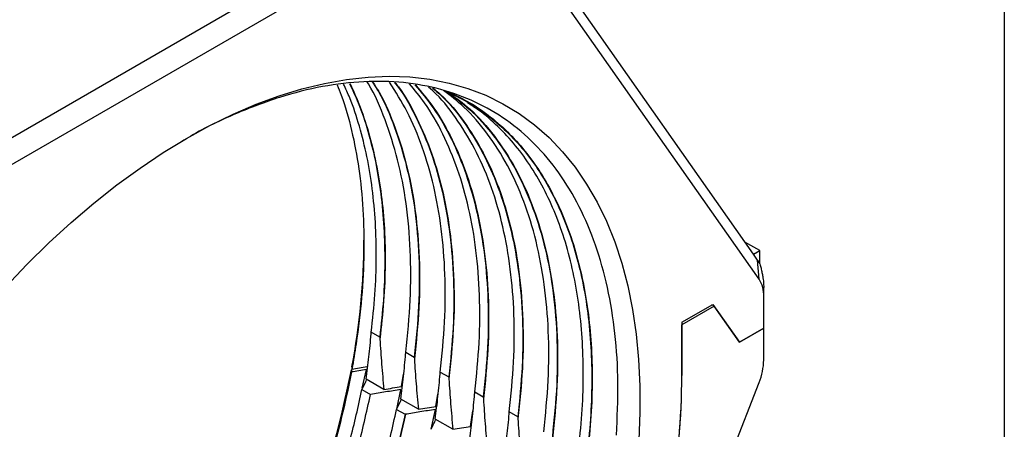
# Model space of a CAD drawing. Header units: millimetres. Extents: x 6 to 273, y 6 to 210.
# Tile 7 of 8: x 243 to 273, y 171 to 183. Entities that reach past the tile are written whole.
import ezdxf

# ---------------------------------------------------------------- set-up
doc = ezdxf.new("R2010")
doc.units = ezdxf.units.MM
doc.layers.add('TEXT', color=140, linetype='Continuous', lineweight=25)

msp = doc.modelspace()

# ---------------------------------------------------------------- linework, layer by layer
for p, q in [((255.179, 186.821), (239.986, 178.05)), ((265.341, 175.948), (257.869, 186.58)), ((255.532, 186.209), (240.339, 177.438)), ((265.513, 175.187), (257.916, 185.995)), ((256.378, 180.713), (256.266, 180.787)), ((265.535, 176.061), (265.076, 176.326)), ((265.341, 175.948), (265.535, 176.061)), ((265.465, 175.772), (265.341, 175.948)), ((265.535, 175.652), (265.535, 176.061)), ((265.513, 175.187), (265.465, 175.772)), ((265.655, 174.657), (265.655, 174.927)), ((265.655, 173.95), (265.655, 174.927)), ((265.655, 173.68), (265.655, 174.657)), ((263.139, 173.861), (264.09, 174.41)), ((264.131, 174.352), (263.139, 173.779)), ((264.131, 174.352), (264.06, 174.392)), ((264.09, 174.41), (264.906, 173.248)), ((264.906, 173.248), (264.131, 174.352)), ((263.139, 173.861), (263.139, 172.227)), ((263.139, 172.227), (263.139, 173.779)), ((265.655, 173.68), (265.655, 173.95)), ((253.853, 173.406), (253.593, 173.557)), ((265.655, 173.68), (264.906, 173.248)), ((264.906, 173.248), (265.655, 173.68)), ((265.655, 172.703), (265.655, 173.68)), ((254.653, 172.944), (254.914, 172.794)), ((252.981, 172.404), (252.979, 172.334)), ((253.025, 172.429), (252.981, 172.404)), ((252.998, 172.496), (252.996, 172.425)), ((253.31, 171.832), (253.44, 172.408)), ((254.518, 171.887), (254.58, 172.271)), ((255.714, 172.332), (255.975, 172.182)), ((253.979, 171.8), (253.435, 172.114)), ((257.916, 152.429), (265.513, 172.009)), ((253.306, 171.796), (253.567, 171.646)), ((254.372, 171.196), (254.5, 171.796)), ((255.578, 171.274), (255.64, 171.648)), ((256.775, 171.72), (257.035, 171.569)), ((255.039, 171.188), (254.496, 171.501)), ((254.367, 171.184), (254.628, 171.034)), ((255.433, 170.583), (255.561, 171.184)), ((256.639, 170.662), (256.712, 171.141)), ((258.096, 170.957), (257.835, 171.107)), ((256.1, 170.575), (255.556, 170.889))]:
    msp.add_line(p, q)
at = {"flags": 128}
msp.add_lwpolyline([(242.343, 174.936), (243.006, 175.633), (243.683, 176.296), (244.371, 176.926), (245.068, 177.52), (245.773, 178.077), (246.484, 178.594), (247.198, 179.072), (247.915, 179.508), (248.631, 179.902), (249.346, 180.252), (250.057, 180.557), (250.763, 180.817), (251.46, 181.031), (252.149, 181.199), (252.826, 181.319), (253.491, 181.392), (254.14, 181.417), (254.773, 181.394), (255.388, 181.324), (255.984, 181.207), (256.558, 181.042), (257.109, 180.831), (257.635, 180.573), (258.136, 180.271), (258.61, 179.923), (259.056, 179.532), (259.472, 179.098), (259.857, 178.623), (260.211, 178.107), (260.532, 177.553), (260.82, 176.961), (261.074, 176.333), (261.293, 175.671), (261.476, 174.977), (261.623, 174.252), (261.735, 173.498), (261.809, 172.718), (261.847, 171.913), (261.848, 171.086), (261.811, 170.239)], dxfattribs=at)
for centre, radius, start, end in [((231.632, 176.483), 21.735, 349.4285, 359.7358), ((264.752, 175.273), 0.871, 25.8398, 34.977), ((264.735, 174.694), 0.921, 357.6485, 32.3492), ((263.702, 172.741), 1.953, 337.9788, 358.8918), ((222.216, 178.492), 31.362, 329.28, 348.8068), ((239.571, 172.328), 23.568, 350.0816, 359.7563), ((239.643, 172.323), 23.496, 350.2854, 359.7661)]:
    msp.add_arc(centre, radius, start, end)
for points, knots in [([(261.127, 170.398), (261.152, 170.936), (261.203, 172.014), (261.101, 173.528), (260.872, 174.949), (260.504, 176.255), (260.004, 177.434), (259.377, 178.473), (258.629, 179.362), (257.767, 180.091), (256.801, 180.653), (255.74, 181.04), (254.595, 181.25), (253.377, 181.279), (252.1, 181.127), (250.776, 180.798), (249.418, 180.278), (248.408, 179.808), (247.856, 179.465), (247.763, 179.407)], [0, 0, 0, 0, 0.061348, 0.122746, 0.184192, 0.245687, 0.307231, 0.368824, 0.430466, 0.492156, 0.553896, 0.615685, 0.677522, 0.739409, 0.801344, 0.863329, 0.925362, 0.987444, 1, 1, 1, 1]), ([(252.541, 181.151), (252.585, 181.047), (252.768, 180.612), (252.998, 179.756), (253.227, 178.588), (253.351, 177.333), (253.379, 176.009), (253.309, 174.629), (253.17, 173.426), (253.041, 172.684), (252.996, 172.425)], [0, 0, 0, 0, 0.045652, 0.19105, 0.335938, 0.482158, 0.628907, 0.775664, 0.921895, 1, 1, 1, 1]), ([(253.593, 173.557), (253.634, 173.945), (253.717, 174.722), (253.754, 175.845), (253.728, 176.93), (253.632, 177.969), (253.469, 178.957), (253.235, 179.887), (252.993, 180.629), (252.805, 181.034), (252.739, 181.174)], [0, 0, 0, 0, 0.132854, 0.265708, 0.398562, 0.531416, 0.66427, 0.797124, 0.929978, 1, 1, 1, 1]), ([(252.923, 181.196), (253.015, 181), (253.231, 180.539), (253.497, 179.737), (253.729, 178.807), (253.892, 177.818), (253.989, 176.779), (254.015, 175.694), (253.978, 174.571), (253.895, 173.795), (253.853, 173.406)], [0, 0, 0, 0, 0.095726, 0.224908, 0.35409, 0.483272, 0.612454, 0.741636, 0.870818, 1, 1, 1, 1]), ([(252.934, 181.197), (253.029, 180.992), (253.248, 180.519), (253.515, 179.703), (253.747, 178.769), (253.91, 177.776), (254.005, 176.734), (254.028, 175.644), (253.986, 174.515), (253.9, 173.735), (253.857, 173.345)], [0, 0, 0, 0, 0.099395, 0.228108, 0.356807, 0.48547, 0.614098, 0.742716, 0.87135, 1, 1, 1, 1]), ([(254.653, 172.944), (254.707, 173.481), (254.815, 174.554), (254.81, 176.079), (254.682, 177.521), (254.424, 178.868), (254.027, 180.087), (253.701, 180.881), (253.476, 181.225), (253.461, 181.247)], [0, 0, 0, 0, 0.164778, 0.329556, 0.494334, 0.659112, 0.823891, 0.988669, 1, 1, 1, 1]), ([(253.623, 181.243), (253.687, 181.145), (253.958, 180.73), (254.32, 179.861), (254.701, 178.647), (254.95, 177.315), (255.072, 175.888), (255.074, 174.382), (254.967, 173.323), (254.914, 172.794)], [0, 0, 0, 0, 0.048514, 0.207095, 0.365676, 0.524257, 0.682838, 0.841419, 1, 1, 1, 1]), ([(253.636, 181.243), (253.703, 181.138), (253.978, 180.714), (254.342, 179.834), (254.721, 178.613), (254.966, 177.274), (255.084, 175.84), (255.082, 174.327), (254.973, 173.264), (254.918, 172.733)], [0, 0, 0, 0, 0.051471, 0.209571, 0.367652, 0.525727, 0.683818, 0.841912, 1, 1, 1, 1]), ([(255.714, 172.332), (255.766, 172.848), (255.871, 173.88), (255.873, 175.35), (255.763, 176.746), (255.53, 178.052), (255.177, 179.253), (254.727, 180.329), (254.34, 180.936), (254.153, 181.23)], [0, 0, 0, 0, 0.1441262, 0.2882523, 0.4323785, 0.5765046, 0.7206308, 0.8647569, 1, 1, 1, 1]), ([(254.304, 181.227), (254.336, 181.187), (254.595, 180.872), (254.982, 180.155), (255.451, 179.077), (255.796, 177.875), (256.026, 176.575), (256.134, 175.185), (256.131, 173.722), (256.027, 172.695), (255.975, 172.182)], [0, 0, 0, 0, 0.0199804, 0.1599832, 0.299986, 0.4399888, 0.5799916, 0.7199944, 0.8599972, 1, 1, 1, 1]), ([(254.318, 181.226), (254.354, 181.182), (254.616, 180.86), (255.005, 180.133), (255.473, 179.049), (255.816, 177.841), (256.042, 176.535), (256.147, 175.137), (256.139, 173.667), (256.032, 172.636), (255.978, 172.12)], [0, 0, 0, 0, 0.022196, 0.161889, 0.301584, 0.441263, 0.580938, 0.720625, 0.860315, 1, 1, 1, 1]), ([(256.775, 171.72), (256.826, 172.23), (256.93, 173.249), (256.935, 174.703), (256.829, 176.084), (256.604, 177.377), (256.264, 178.572), (255.808, 179.653), (255.312, 180.535), (254.925, 180.996), (254.766, 181.186)], [0, 0, 0, 0, 0.129848, 0.259697, 0.389545, 0.519393, 0.649242, 0.77909, 0.908938, 1, 1, 1, 1]), ([(254.931, 181.156), (255.124, 180.928), (255.544, 180.429), (256.069, 179.504), (256.524, 178.422), (256.864, 177.227), (257.09, 175.934), (257.196, 174.552), (257.191, 173.099), (257.087, 172.079), (257.035, 171.569)], [0, 0, 0, 0, 0.107608, 0.235093, 0.362577, 0.490062, 0.617546, 0.745031, 0.872515, 1, 1, 1, 1]), ([(254.952, 181.152), (255.146, 180.921), (255.568, 180.417), (256.092, 179.483), (256.546, 178.395), (256.884, 177.194), (257.107, 175.894), (257.208, 174.505), (257.199, 173.044), (257.092, 172.02), (257.039, 171.508)], [0, 0, 0, 0, 0.108349, 0.235726, 0.363116, 0.4905, 0.617865, 0.745234, 0.872617, 1, 1, 1, 1]), ([(257.835, 171.107), (257.887, 171.621), (257.992, 172.649), (257.995, 174.114), (257.886, 175.506), (257.655, 176.807), (257.307, 178.006), (256.847, 179.097), (256.269, 180.055), (255.768, 180.718), (255.431, 181.012), (255.355, 181.079)], [0, 0, 0, 0, 0.120604, 0.241208, 0.361813, 0.482417, 0.603021, 0.723625, 0.844229, 0.964834, 1, 1, 1, 1]), ([(255.472, 181.057), (255.587, 180.96), (255.966, 180.638), (256.507, 179.941), (257.09, 178.98), (257.557, 177.888), (257.91, 176.684), (258.144, 175.377), (258.255, 173.98), (258.253, 172.507), (258.148, 171.474), (258.096, 170.957)], [0, 0, 0, 0, 0.051037, 0.169657, 0.288278, 0.406898, 0.525518, 0.644139, 0.762759, 0.88138, 1, 1, 1, 1]), ([(255.493, 181.053), (255.609, 180.955), (255.989, 180.63), (256.531, 179.927), (257.113, 178.96), (257.579, 177.861), (257.93, 176.651), (258.161, 175.337), (258.268, 173.932), (258.261, 172.453), (258.154, 171.415), (258.1, 170.896)], [0, 0, 0, 0, 0.051383, 0.169952, 0.288536, 0.407122, 0.525694, 0.644262, 0.762841, 0.881423, 1, 1, 1, 1]), ([(258.896, 170.495), (258.949, 171.027), (259.056, 172.09), (259.053, 173.601), (258.93, 175.033), (258.677, 176.366), (258.298, 177.59), (257.799, 178.694), (257.18, 179.661), (256.523, 180.435), (256.028, 180.815), (255.815, 180.978)], [0, 0, 0, 0, 0.114266, 0.228533, 0.342799, 0.457066, 0.571332, 0.685599, 0.799865, 0.914132, 1, 1, 1, 1]), ([(255.907, 180.944), (256.108, 180.852), (256.545, 180.65), (257.159, 180.238), (257.756, 179.732), (258.297, 179.144), (258.781, 178.48), (259.204, 177.742), (259.565, 176.936), (259.862, 176.065), (260.093, 175.132), (260.257, 174.144), (260.353, 173.105), (260.379, 172.02), (260.342, 170.897), (260.259, 170.121), (260.217, 169.732)], [0, 0, 0, 0, 0.061856, 0.134021, 0.206186, 0.278351, 0.350516, 0.42268, 0.494845, 0.56701, 0.639175, 0.71134, 0.783505, 0.85567, 0.927835, 1, 1, 1, 1]), ([(255.928, 180.937), (256.159, 180.768), (256.681, 180.386), (257.37, 179.605), (258.01, 178.638), (258.526, 177.528), (258.919, 176.293), (259.183, 174.945), (259.313, 173.495), (259.319, 171.963), (259.211, 170.884), (259.157, 170.345)], [0, 0, 0, 0, 0.090013, 0.203761, 0.317509, 0.431258, 0.545006, 0.658755, 0.772503, 0.886252, 1, 1, 1, 1]), ([(255.964, 180.924), (256.19, 180.757), (256.709, 180.377), (257.394, 179.594), (258.032, 178.619), (258.548, 177.503), (258.939, 176.263), (259.199, 174.906), (259.325, 173.448), (259.328, 171.909), (259.216, 170.825), (259.16, 170.284)], [0, 0, 0, 0, 0.088411, 0.20235, 0.316306, 0.430265, 0.544208, 0.658147, 0.772098, 0.886052, 1, 1, 1, 1]), ([(256.017, 180.904), (256.191, 180.824), (256.6, 180.635), (257.188, 180.237), (257.784, 179.726), (258.323, 179.132), (258.805, 178.462), (259.226, 177.719), (259.586, 176.908), (259.882, 176.032), (260.113, 175.096), (260.275, 174.104), (260.368, 173.06), (260.391, 171.969), (260.349, 170.841), (260.264, 170.061), (260.221, 169.671)], [0, 0, 0, 0, 0.0537, 0.126446, 0.199192, 0.271959, 0.344757, 0.417577, 0.490406, 0.563229, 0.636035, 0.708824, 0.781609, 0.854402, 0.927202, 1, 1, 1, 1]), ([(259.957, 169.883), (259.998, 170.271), (260.081, 171.048), (260.118, 172.171), (260.092, 173.256), (259.996, 174.295), (259.832, 175.283), (259.601, 176.215), (259.304, 177.087), (258.943, 177.893), (258.52, 178.63), (258.037, 179.295), (257.493, 179.879), (257, 180.316), (256.669, 180.525), (256.557, 180.595)], [0, 0, 0, 0, 0.079906, 0.159813, 0.239719, 0.319626, 0.399532, 0.479439, 0.559345, 0.639252, 0.719158, 0.799065, 0.878971, 0.958878, 1, 1, 1, 1]), ([(265.535, 175.652), (265.548, 175.608), (265.573, 175.52), (265.602, 175.391), (265.63, 175.247), (265.65, 175.091), (265.653, 174.981), (265.655, 174.927)], [0, 0, 0, 0, 0.1782108, 0.3512339, 0.5208327, 0.7628805, 1, 1, 1, 1]), ([(253.435, 172.114), (253.45, 172.227), (253.48, 172.454), (253.52, 172.799), (253.557, 173.147), (253.577, 173.383), (253.588, 173.501)], [0, 0, 0, 0, 0.24851, 0.497853, 0.748268, 1, 1, 1, 1]), ([(253.857, 173.345), (253.865, 173.217), (253.881, 172.961), (253.909, 172.576), (253.941, 172.189), (253.966, 171.93), (253.979, 171.8)], [0, 0, 0, 0, 0.2507953, 0.5008848, 0.7505333, 1, 1, 1, 1]), ([(254.496, 171.501), (254.511, 171.617), (254.541, 171.847), (254.581, 172.194), (254.617, 172.54), (254.638, 172.773), (254.648, 172.888)], [0, 0, 0, 0, 0.253923, 0.505024, 0.753611, 1, 1, 1, 1]), ([(254.918, 172.733), (254.925, 172.607), (254.94, 172.354), (254.969, 171.97), (255.001, 171.581), (255.027, 171.319), (255.039, 171.188)], [0, 0, 0, 0, 0.2467288, 0.495429, 0.7464168, 1, 1, 1, 1]), ([(252.979, 172.334), (252.827, 171.521), (252.63, 170.696), (252.272, 169.454), (252.142, 169.039), (251.862, 168.206), (251.711, 167.788), (251.229, 166.538), (250.869, 165.709), (250.074, 164.069), (249.643, 163.263), (249.177, 162.471)], [0, 0, 0, 0, 0.25, 0.25, 0.375, 0.375, 0.5, 0.5, 0.75, 0.75, 1, 1, 1, 1]), ([(253.44, 172.408), (253.363, 172.396), (253.286, 172.383), (253.209, 172.371), (253.133, 172.359), (253.056, 172.346), (252.979, 172.334)], [0, 0, 0, 0, 0.0002389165, 0.0002389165, 0.0002389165, 0.000477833, 0.000477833, 0.000477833, 0.000477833]), ([(255.556, 170.889), (255.572, 171.005), (255.602, 171.235), (255.642, 171.581), (255.678, 171.928), (255.698, 172.16), (255.709, 172.276)], [0, 0, 0, 0, 0.253628, 0.504633, 0.75332, 1, 1, 1, 1]), ([(253.307, 171.799), (253.33, 171.846), (253.354, 171.893), (253.377, 171.94), (253.4, 171.987), (253.423, 172.034), (253.446, 172.081), (253.449, 172.088), (253.453, 172.095), (253.456, 172.102)], [0, 0, 0, 0, 0.0002535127, 0.0002535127, 0.0002535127, 0.0005070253, 0.0005070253, 0.0005070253, 0.000544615, 0.000544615, 0.000544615, 0.000544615]), ([(255.978, 172.12), (255.986, 171.994), (256.001, 171.741), (256.029, 171.358), (256.062, 170.969), (256.087, 170.707), (256.1, 170.575)], [0, 0, 0, 0, 0.246888, 0.495642, 0.746578, 1, 1, 1, 1]), ([(234.81, 150.672), (235.156, 150.718), (235.862, 150.812), (236.966, 151.108), (238.106, 151.521), (239.262, 152.054), (240.423, 152.699), (241.574, 153.449), (242.706, 154.299), (243.819, 155.244), (244.91, 156.285), (245.973, 157.415), (246.994, 158.62), (247.965, 159.889), (248.877, 161.218), (249.727, 162.597), (250.509, 164.014), (251.237, 165.498), (251.896, 167.045), (252.475, 168.641), (252.96, 170.234), (253.191, 171.277), (253.306, 171.798)], [0, 0, 0, 0, 0.047221, 0.096464, 0.145707, 0.195126, 0.244545, 0.293788, 0.342419, 0.391049, 0.440295, 0.489718, 0.53914, 0.588386, 0.637633, 0.687056, 0.736479, 0.785725, 0.839181, 0.892863, 0.946544, 1, 1, 1, 1]), ([(234.884, 150.51), (234.933, 150.512), (235.333, 150.528), (236.12, 150.675), (237.238, 150.958), (238.381, 151.376), (239.538, 151.909), (240.699, 152.555), (241.855, 153.309), (242.997, 154.17), (244.12, 155.13), (245.216, 156.179), (246.275, 157.31), (247.292, 158.518), (248.26, 159.792), (249.174, 161.123), (250.024, 162.5), (250.803, 163.916), (251.508, 165.361), (252.135, 166.825), (252.703, 168.369), (253.2, 169.986), (253.445, 171.093), (253.568, 171.647)], [0, 0, 0, 0, 0.006809, 0.055812, 0.104641, 0.153469, 0.202473, 0.251476, 0.300305, 0.349135, 0.39814, 0.447145, 0.495976, 0.544804, 0.593807, 0.64281, 0.691639, 0.740469, 0.789473, 0.838477, 0.887307, 0.943653, 1, 1, 1, 1]), ([(254.5, 171.796), (254.422, 171.783), (254.345, 171.771), (254.267, 171.758), (254.189, 171.746), (254.111, 171.733), (254.033, 171.721), (253.88, 171.696), (253.726, 171.671), (253.573, 171.647)], [0, 0, 0, 0, 0.000242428, 0.000242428, 0.000242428, 0.000484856, 0.000484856, 0.000484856, 0.000962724, 0.000962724, 0.000962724, 0.000962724]), ([(256.617, 170.277), (256.632, 170.392), (256.663, 170.622), (256.702, 170.969), (256.738, 171.315), (256.759, 171.548), (256.769, 171.664)], [0, 0, 0, 0, 0.253526, 0.504499, 0.75322, 1, 1, 1, 1]), ([(254.368, 171.187), (254.391, 171.233), (254.435, 171.323), (254.485, 171.424), (254.512, 171.479), (254.517, 171.489)], [0, 0, 0, 0, 0.450371, 0.900742, 1, 1, 1, 1]), ([(257.039, 171.508), (257.047, 171.382), (257.062, 171.129), (257.09, 170.745), (257.123, 170.357), (257.148, 170.095), (257.161, 169.963)], [0, 0, 0, 0, 0.2468925, 0.4956487, 0.7465825, 1, 1, 1, 1]), ([(235.129, 150.022), (235.37, 150.029), (235.962, 150.046), (236.947, 150.213), (238.068, 150.505), (239.21, 150.925), (240.364, 151.462), (241.523, 152.112), (242.676, 152.87), (243.819, 153.733), (244.944, 154.694), (246.042, 155.744), (247.103, 156.875), (248.119, 158.084), (249.086, 159.36), (249.996, 160.694), (250.841, 162.073), (251.616, 163.492), (252.318, 164.939), (252.942, 166.403), (253.507, 167.94), (254.002, 169.543), (254.245, 170.638), (254.367, 171.185)], [0, 0, 0, 0, 0.032859, 0.080634, 0.12824, 0.175846, 0.223622, 0.271398, 0.319004, 0.366608, 0.414383, 0.462158, 0.509763, 0.557369, 0.605145, 0.652921, 0.700527, 0.748131, 0.795906, 0.843681, 0.891285, 0.945643, 1, 1, 1, 1]), ([(254.628, 171.035), (254.525, 170.561), (254.32, 169.612), (253.897, 168.167), (253.393, 166.717), (252.804, 165.272), (252.135, 163.84), (251.393, 162.432), (250.582, 161.057), (249.75, 159.791), (248.923, 158.646), (248.123, 157.628), (247.316, 156.685), (246.511, 155.816), (245.715, 155.022), (244.93, 154.301), (244.157, 153.647), (243.397, 153.057), (242.653, 152.527), (241.927, 152.055), (241.449, 151.773), (241.213, 151.642), (241.212, 151.641), (241.21, 151.64), (241.207, 151.638), (241.202, 151.635), (241.192, 151.63), (241.173, 151.619), (241.135, 151.598), (241.058, 151.556), (240.885, 151.462), (240.576, 151.299), (240.115, 151.072), (239.573, 150.83), (238.98, 150.593), (238.35, 150.374), (237.652, 150.173), (236.889, 150.004), (236.122, 149.898), (235.557, 149.851), (235.272, 149.858), (235.22, 149.859)], [0, 0, 0, 0, 0.046678, 0.093357, 0.140037, 0.186717, 0.233377, 0.280038, 0.326698, 0.373358, 0.413017, 0.451486, 0.488764, 0.524852, 0.55975, 0.593197, 0.625714, 0.657302, 0.687961, 0.717691, 0.746492, 0.746535, 0.746569, 0.746629, 0.746738, 0.746935, 0.747296, 0.747969, 0.749264, 0.751868, 0.757456, 0.770416, 0.789787, 0.814095, 0.837099, 0.863263, 0.892587, 0.925071, 0.960716, 0.992835, 1, 1, 1, 1]), ([(254.639, 171.035), (254.536, 170.562), (254.328, 169.617), (253.903, 168.175), (253.398, 166.728), (252.811, 165.284), (252.147, 163.853), (251.409, 162.444), (250.602, 161.068), (249.731, 159.734), (248.8, 158.452), (247.819, 157.232), (246.792, 156.082), (245.727, 155.011), (244.632, 154.026), (243.515, 153.13), (242.382, 152.331), (241.242, 151.632), (240.102, 151.041), (238.968, 150.562), (237.85, 150.199), (236.756, 149.961), (235.876, 149.844), (235.379, 149.853), (235.222, 149.855)], [0, 0, 0, 0, 0.046577, 0.093143, 0.139714, 0.186293, 0.232877, 0.279466, 0.326065, 0.372686, 0.419321, 0.465945, 0.512541, 0.559111, 0.605676, 0.652244, 0.698816, 0.745388, 0.791963, 0.838553, 0.885171, 0.931802, 0.978426, 1, 1, 1, 1]), ([(255.561, 171.184), (255.482, 171.171), (255.402, 171.158), (255.323, 171.145), (255.244, 171.133), (255.164, 171.12), (255.085, 171.107), (254.934, 171.083), (254.784, 171.059), (254.634, 171.034)], [0, 0, 0, 0, 0.0002471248, 0.0002471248, 0.0002471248, 0.0004942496, 0.0004942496, 0.0004942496, 0.0009627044, 0.0009627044, 0.0009627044, 0.0009627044]), ([(257.678, 169.665), (257.693, 169.78), (257.723, 170.01), (257.763, 170.357), (257.799, 170.703), (257.82, 170.936), (257.83, 171.051)], [0, 0, 0, 0, 0.2535352, 0.5045103, 0.7532282, 1, 1, 1, 1]), ([(255.429, 170.575), (255.452, 170.621), (255.497, 170.714), (255.547, 170.814), (255.573, 170.869), (255.577, 170.877)], [0, 0, 0, 0, 0.459156, 0.918312, 1, 1, 1, 1]), ([(258.1, 170.896), (258.107, 170.77), (258.122, 170.517), (258.151, 170.133), (258.183, 169.744), (258.209, 169.482), (258.221, 169.351)], [0, 0, 0, 0, 0.246784, 0.495503, 0.746472, 1, 1, 1, 1])]:
    msp.add_open_spline(points, degree=3, knots=knots)
for points in [[(253.588, 173.501), (253.589, 173.519), (253.591, 173.538), (253.593, 173.557)], [(253.853, 173.406), (253.855, 173.386), (253.856, 173.365), (253.857, 173.345)], [(254.648, 172.888), (254.65, 172.907), (254.652, 172.926), (254.653, 172.944)], [(254.914, 172.794), (254.915, 172.773), (254.917, 172.753), (254.918, 172.733)], [(252.996, 172.425), (253.15, 172.45), (253.303, 172.474), (253.457, 172.499)], [(255.709, 172.276), (255.711, 172.295), (255.712, 172.313), (255.714, 172.332)], [(255.975, 172.182), (255.976, 172.161), (255.977, 172.141), (255.978, 172.12)], [(253.979, 171.8), (254.158, 171.828), (254.338, 171.857), (254.518, 171.887)], [(256.77, 171.664), (256.771, 171.682), (256.773, 171.701), (256.775, 171.72)], [(257.035, 171.569), (257.037, 171.549), (257.038, 171.528), (257.039, 171.508)], [(255.039, 171.188), (255.219, 171.216), (255.399, 171.245), (255.578, 171.274)], [(257.83, 171.051), (257.832, 171.07), (257.833, 171.089), (257.835, 171.107)], [(258.096, 170.957), (258.097, 170.937), (258.099, 170.916), (258.1, 170.896)], [(256.1, 170.575), (256.28, 170.603), (256.459, 170.632), (256.639, 170.662)]]:
    msp.add_open_spline(points, degree=3)
at = {"layer": 'TEXT'}
msp.add_line((273.05, 209.55), (273.05, 6.35), dxfattribs=at)

doc.saveas('drawing.dxf')
